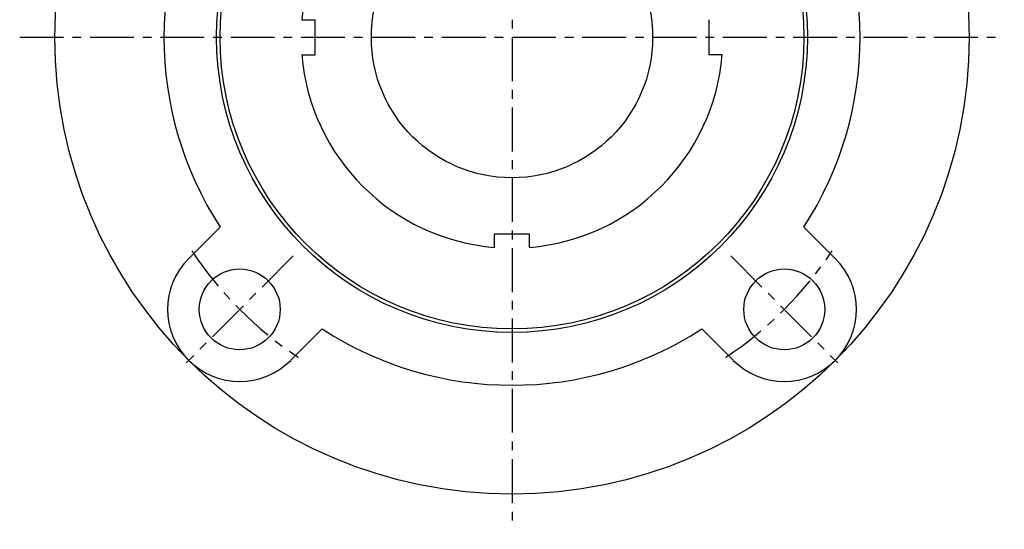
# Model space of a CAD drawing. Extents: x -140 to 304, y -140 to 304.
# Tile 1 of 16: x -140 to 140, y -140 to 5. Entities that reach past the tile are written whole.
import ezdxf

# ---------------------------------------------------------------- set-up
doc = ezdxf.new("R2010")
doc.units = 0
doc.header["$LTSCALE"] = 10
doc.linetypes.add('CENTER', pattern=[2, 1.25, -0.25, 0.25, -0.25])
doc.layers.get('0').update_dxf_attribs({"linetype": 'CONTINUOUS'})
doc.layers.add('CENTER', color=1, linetype='CENTER')

msp = doc.modelspace()

# ---------------------------------------------------------------- linework, layer by layer
for p, q in [((-59.79, 5), (-56, 5)), ((-56, -5), (-56, 5)), ((56, 5), (56, -5)), ((-59.79, -5), (-56, -5)), ((59.79, -5), (56, -5)), ((-91.92, -62.93), (-82.98, -53.99)), ((82.98, -53.99), (91.92, -62.93)), ((5, -56), (-5, -56)), ((-5, -59.79), (-5, -56)), ((5, -59.79), (5, -56)), ((-53.99, -82.98), (-62.93, -91.92)), ((62.93, -91.92), (53.99, -82.98))]:
    msp.add_line(p, q)
for centre, radius in [((0, 0), 130), ((0, 0), 84), ((0, 0), 83), ((0, 0), 40), ((-77.43, -77.43), 11.5), ((77.43, -77.43), 11.5)]:
    msp.add_circle(centre, radius)
for centre, radius, start, end in [((0, 0), 60, 94.7802, 175.2198), ((0, 0), 99, 146.9507, 213.0493), ((0, 0), 99, 326.9507, 33.0493), ((0, 0), 60, 184.7802, 265.2198), ((0, 0), 60, 274.7802, 355.2198), ((-77.43, -77.43), 20.5, 135, 315), ((77.43, -77.43), 20.5, 225, 45), ((0, 0), 99, 236.9507, 303.0493)]:
    msp.add_arc(centre, radius, start, end)
at = {"layer": 'CENTER'}
for p, q in [((0, 140), (0, -140)), ((-140, 0), (140, 0)), ((-62.23, -62.23), (-92.63, -92.63)), ((62.23, -62.23), (92.63, -92.63))]:
    msp.add_line(p, q, dxfattribs=at)
for start, end in [(213.732, 236.268), (303.732, 326.268)]:
    msp.add_arc((0, 0), 109.5, start, end, dxfattribs=at)

doc.saveas('drawing.dxf')
